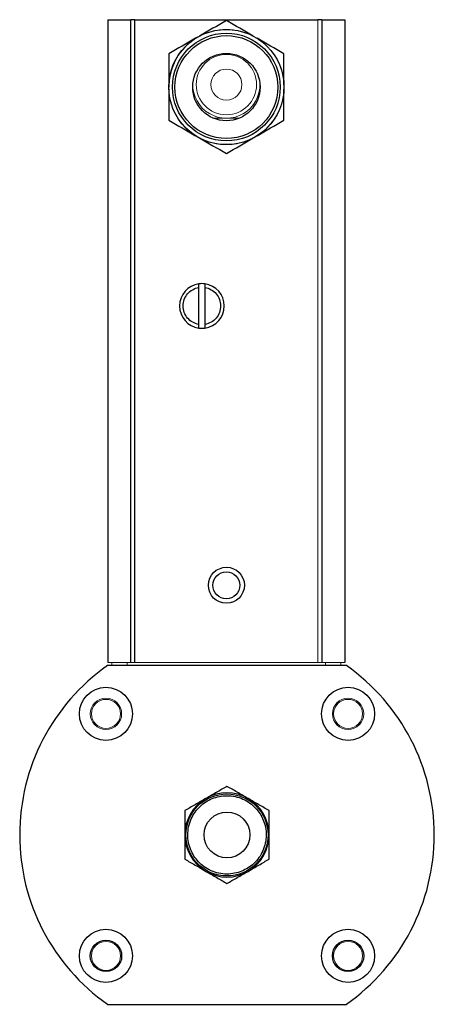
# Model space of a CAD drawing. Header units: inches. Extents: x 3.45 to 9, y 2.87 to 6.42.
# Tile 1 of 6: x 3.45 to 3.88, y 4.09 to 5.09. Entities that reach past the tile are written whole.
import ezdxf

# ---------------------------------------------------------------- set-up
doc = ezdxf.new("R2010")
doc.units = ezdxf.units.IN
doc.header["$MEASUREMENT"] = 0

msp = doc.modelspace()

# ---------------------------------------------------------------- linework, layer by layer
at = {"color": 7, "linetype": 'Continuous', "lineweight": 25}
for p, q in [((3.542, 5.092), (3.5655, 5.092)), ((3.542, 5.092), (3.542, 4.4357)), ((3.5696, 5.092), (3.5655, 5.092)), ((3.5655, 4.4357), (3.5655, 5.092)), ((3.5696, 5.092), (3.7564, 5.092)), ((3.5696, 4.4357), (3.5696, 5.092)), ((3.7605, 5.092), (3.7564, 5.092)), ((3.7605, 5.092), (3.784, 5.092)), ((3.7605, 5.092), (3.7605, 4.4357)), ((3.784, 5.092), (3.784, 4.4357)), ((3.6336, 5.0741), (3.6316, 5.073)), ((3.6043, 5.0255), (3.6043, 5.0232)), ((3.6349, 4.7809), (3.6349, 4.8186)), ((3.6411, 4.8186), (3.6411, 4.7809)), ((3.7855, 4.4326), (3.5417, 4.4326)), ((3.5417, 4.0866), (3.7855, 4.0866))]:
    msp.add_line(p, q, dxfattribs=at)
at = {"color": 144, "linetype": 'Continuous', "lineweight": 18}
for p, q in [((3.7564, 5.092), (3.7564, 4.4357)), ((3.6356, 5.0753), (3.6336, 5.0741)), ((3.6924, 5.0741), (3.6904, 5.0753)), ((3.6944, 5.073), (3.6924, 5.0741)), ((3.6043, 5.0232), (3.6043, 5.0209)), ((3.7218, 5.0232), (3.7218, 5.0255)), ((3.7218, 5.0209), (3.7218, 5.0232)), ((3.6316, 4.9735), (3.6336, 4.9724)), ((3.6336, 4.9724), (3.6356, 4.9712)), ((3.6904, 4.9712), (3.6924, 4.9724)), ((3.6924, 4.9724), (3.6944, 4.9735)), ((3.5655, 4.4357), (3.542, 4.4357)), ((3.5461, 4.4357), (3.5461, 4.4326)), ((3.5618, 4.4357), (3.5618, 4.4326)), ((3.5655, 4.4357), (3.5696, 4.4357)), ((3.7564, 4.4357), (3.5696, 4.4357)), ((3.7564, 4.4357), (3.7605, 4.4357)), ((3.784, 4.4357), (3.7605, 4.4357)), ((3.7643, 4.4357), (3.7643, 4.4326)), ((3.7799, 4.4357), (3.7799, 4.4326))]:
    msp.add_line(p, q, dxfattribs=at)
at = {"color": 7, "linetype": 'Continuous', "lineweight": 25}
for centre, radius in [((3.663, 5.0232), 0.0588), ((3.663, 5.0232), 0.055), ((3.663, 5.0232), 0.0525), ((3.663, 5.0232), 0.0344), ((3.663, 4.5145), 0.0184), ((3.663, 4.5145), 0.0138), ((3.5401, 4.3832), 0.0271), ((3.7872, 4.3832), 0.0271), ((3.6636, 4.2596), 0.0419), ((3.6636, 4.2596), 0.0234), ((3.5401, 4.1361), 0.0271), ((3.7872, 4.1361), 0.0271), ((3.5401, 4.1361), 0.016), ((3.7872, 4.1361), 0.016)]:
    msp.add_circle(centre, radius, dxfattribs=at)
at = {"color": 144, "linetype": 'Continuous', "lineweight": 18}
for centre, radius in [((3.663, 5.0257), 0.0308), ((3.663, 5.0257), 0.0159), ((3.5401, 4.3832), 0.016), ((3.5401, 4.3832), 0.0148), ((3.7872, 4.3832), 0.016), ((3.7872, 4.3832), 0.0148), ((3.5401, 4.1361), 0.0148), ((3.7872, 4.1361), 0.0148)]:
    msp.add_circle(centre, radius, dxfattribs=at)
for centre, radius, start, end in [((3.663, 5.0232), 0.0588, 62.2387, 117.7613), ((3.663, 5.0232), 0.0588, 2.2387, 57.7613), ((3.663, 5.0232), 0.0588, 182.2387, 237.7613), ((3.663, 5.0257), 0.0343, 178.6147, 1.3853), ((3.663, 5.0232), 0.0588, 302.2387, 357.7613), ((3.663, 5.0232), 0.0588, 242.2387, 297.7613)]:
    msp.add_arc(centre, radius, start, end, dxfattribs=at)
at = {"color": 7, "linetype": 'Continuous', "lineweight": 25}
for centre, radius, start, end in [((3.663, 5.0232), 0.0588, 122.2387, 177.7613), ((3.638, 4.7997), 0.0228, 97.7835, 262.2165), ((3.638, 4.7997), 0.0228, 82.2165, 97.7835), ((3.638, 4.7997), 0.0228, 277.7835, 82.2165), ((3.638, 4.7997), 0.0228, 262.2165, 277.7835), ((3.6636, 4.2596), 0.2116, 125.1705, 234.8295), ((3.6636, 4.2596), 0.2116, 305.1705, 54.8295), ((3.6636, 4.2596), 0.043, 120, 180), ((3.6636, 4.2596), 0.043, 60, 120), ((3.6636, 4.2596), 0.043, 0, 60), ((3.6636, 4.2596), 0.043, 180, 240), ((3.6636, 4.2596), 0.043, 300, 0), ((3.6636, 4.2596), 0.043, 240, 300)]:
    msp.add_arc(centre, radius, start, end, dxfattribs=at)
for points in [[(3.663, 5.0911), (3.6539, 5.0858), (3.6448, 5.0806), (3.6356, 5.0753)], [(3.6904, 5.0753), (3.6812, 5.0806), (3.6721, 5.0858), (3.663, 5.0911)], [(3.6316, 5.073), (3.6225, 5.0677), (3.6134, 5.0624), (3.6043, 5.0572)], [(3.7218, 5.0572), (3.7127, 5.0624), (3.7036, 5.0677), (3.6944, 5.073)], [(3.6043, 5.0572), (3.6043, 5.0467), (3.6043, 5.0361), (3.6043, 5.0255)], [(3.7218, 5.0255), (3.7218, 5.0361), (3.7218, 5.0467), (3.7218, 5.0572)], [(3.6043, 5.0209), (3.6043, 5.0103), (3.6043, 4.9998), (3.6043, 4.9893)], [(3.7218, 4.9893), (3.7218, 4.9998), (3.7218, 5.0103), (3.7218, 5.0209)], [(3.6043, 4.9893), (3.6134, 4.9841), (3.6225, 4.9788), (3.6316, 4.9735)], [(3.6944, 4.9735), (3.7036, 4.9788), (3.7127, 4.9841), (3.7218, 4.9893)], [(3.6356, 4.9712), (3.6448, 4.9659), (3.6539, 4.9606), (3.663, 4.9554)], [(3.663, 4.9554), (3.6721, 4.9606), (3.6812, 4.9659), (3.6904, 4.9712)]]:
    msp.add_open_spline(points, degree=3, dxfattribs=at)
at = {"color": 144, "linetype": 'Continuous', "lineweight": 18}
msp.add_open_spline([(3.65, 4.9914), (3.6543, 4.9914), (3.663, 4.9914), (3.6717, 4.9914), (3.6761, 4.9914)], degree=3, knots=[0, 0, 0, 0, 0.494909, 1, 1, 1, 1], dxfattribs=at)
at = {"color": 7, "linetype": 'Continuous', "lineweight": 25}
for points, knots in [([(3.6349, 4.7809), (3.6304, 4.7816), (3.6264, 4.7839), (3.6205, 4.7908), (3.6189, 4.7952), (3.6189, 4.8043), (3.6205, 4.8086), (3.6264, 4.8155), (3.6304, 4.8178), (3.6349, 4.8186)], [0, 0, 0, 0, 0.25, 0.25, 0.5, 0.5, 0.75, 0.75, 1, 1, 1, 1]), ([(3.6349, 4.8186), (3.6349, 4.8191), (3.6349, 4.8196), (3.6349, 4.8205), (3.6349, 4.8209), (3.6349, 4.822), (3.6349, 4.8224), (3.6349, 4.8224)], [0, 0, 0, 0, 0.25, 0.25, 0.5, 0.5, 1, 1, 1, 1]), ([(3.6411, 4.8224), (3.6411, 4.8224), (3.6411, 4.8223), (3.6411, 4.8219), (3.6411, 4.8216), (3.6411, 4.8206), (3.6411, 4.8196), (3.6411, 4.8186)], [0, 0, 0, 0, 0.25, 0.25, 0.5, 0.5, 1, 1, 1, 1]), ([(3.6411, 4.8186), (3.6456, 4.8178), (3.6496, 4.8155), (3.6555, 4.8086), (3.6571, 4.8043), (3.6571, 4.7952), (3.6555, 4.7908), (3.6496, 4.7839), (3.6456, 4.7816), (3.6411, 4.7809)], [0, 0, 0, 0, 0.25, 0.25, 0.5, 0.5, 0.75, 0.75, 1, 1, 1, 1]), ([(3.6349, 4.7771), (3.6349, 4.7771), (3.6349, 4.7772), (3.6349, 4.7776), (3.6349, 4.7779), (3.6349, 4.7789), (3.6349, 4.7799), (3.6349, 4.7809)], [0, 0, 0, 0, 0.25, 0.25, 0.5, 0.5, 1, 1, 1, 1]), ([(3.6411, 4.7809), (3.6411, 4.7804), (3.6411, 4.7799), (3.6411, 4.779), (3.6411, 4.7786), (3.6411, 4.7775), (3.6411, 4.7771), (3.6411, 4.7771)], [0, 0, 0, 0, 0.25, 0.25, 0.5, 0.5, 1, 1, 1, 1]), ([(3.6636, 4.3092), (3.6603, 4.3073), (3.6568, 4.3053), (3.6515, 4.3022), (3.6497, 4.3012), (3.646, 4.299), (3.6441, 4.2979), (3.6422, 4.2968)], [0, 0, 0, 0, 0.5, 0.5, 0.75, 0.75, 1, 1, 1, 1]), ([(3.6851, 4.2968), (3.6813, 4.299), (3.6777, 4.3011), (3.6723, 4.3043), (3.6705, 4.3053), (3.667, 4.3073), (3.6653, 4.3083), (3.6636, 4.3092)], [0, 0, 0, 0, 0.5, 0.5, 0.75, 0.75, 1, 1, 1, 1]), ([(3.6422, 4.2968), (3.6384, 4.2947), (3.6347, 4.2925), (3.6293, 4.2894), (3.6275, 4.2884), (3.6241, 4.2864), (3.6223, 4.2854), (3.6207, 4.2844)], [0, 0, 0, 0, 0.5, 0.5, 0.75, 0.75, 1, 1, 1, 1]), ([(3.629, 4.2396), (3.6302, 4.2375), (3.6331, 4.2334), (3.6387, 4.228), (3.6455, 4.2237), (3.6532, 4.2207), (3.6613, 4.2194), (3.6694, 4.2198), (3.6769, 4.2217), (3.6837, 4.2248), (3.6899, 4.2291), (3.6953, 4.2347), (3.6996, 4.2415), (3.7025, 4.2492), (3.7039, 4.2573), (3.7035, 4.2654), (3.7016, 4.2729), (3.6985, 4.2797), (3.6941, 4.2859), (3.6886, 4.2912), (3.6818, 4.2956), (3.6741, 4.2985), (3.6659, 4.2998), (3.6579, 4.2995), (3.6503, 4.2976), (3.6435, 4.2945), (3.6374, 4.2901), (3.632, 4.2846), (3.6277, 4.2778), (3.6247, 4.2701), (3.6234, 4.2619), (3.6238, 4.2539), (3.6257, 4.2463), (3.6278, 4.2417), (3.629, 4.2396)], [0, 0, 0, 0, 0.029129, 0.060003, 0.09216, 0.125, 0.15784, 0.189997, 0.220871, 0.25, 0.279129, 0.310003, 0.34216, 0.375, 0.40784, 0.439997, 0.470871, 0.5, 0.529129, 0.560003, 0.59216, 0.625, 0.65784, 0.689997, 0.720871, 0.75, 0.779129, 0.810003, 0.84216, 0.875, 0.90784, 0.939997, 0.970871, 1, 1, 1, 1]), ([(3.7066, 4.2844), (3.7032, 4.2864), (3.6998, 4.2884), (3.6944, 4.2915), (3.6926, 4.2925), (3.6889, 4.2946), (3.687, 4.2957), (3.6851, 4.2968)], [0, 0, 0, 0, 0.5, 0.5, 0.75, 0.75, 1, 1, 1, 1]), ([(3.6207, 4.2844), (3.6207, 4.2805), (3.6207, 4.2766), (3.6207, 4.2704), (3.6207, 4.2683), (3.6207, 4.264), (3.6207, 4.2618), (3.6207, 4.2596)], [0, 0, 0, 0, 0.5, 0.5, 0.75, 0.75, 1, 1, 1, 1]), ([(3.7066, 4.2596), (3.7066, 4.264), (3.7066, 4.2682), (3.7066, 4.2744), (3.7066, 4.2765), (3.7066, 4.2805), (3.7066, 4.2825), (3.7066, 4.2844)], [0, 0, 0, 0, 0.5, 0.5, 0.75, 0.75, 1, 1, 1, 1]), ([(3.6207, 4.2596), (3.6207, 4.2553), (3.6207, 4.251), (3.6207, 4.2448), (3.6207, 4.2427), (3.6207, 4.2387), (3.6207, 4.2368), (3.6207, 4.2348)], [0, 0, 0, 0, 0.5, 0.5, 0.75, 0.75, 1, 1, 1, 1]), ([(3.7066, 4.2348), (3.7066, 4.2387), (3.7066, 4.2427), (3.7066, 4.2489), (3.7066, 4.251), (3.7066, 4.2552), (3.7066, 4.2574), (3.7066, 4.2596)], [0, 0, 0, 0, 0.5, 0.5, 0.75, 0.75, 1, 1, 1, 1]), ([(3.6207, 4.2348), (3.624, 4.2329), (3.6275, 4.2309), (3.6328, 4.2278), (3.6346, 4.2268), (3.6383, 4.2246), (3.6403, 4.2235), (3.6422, 4.2224)], [0, 0, 0, 0, 0.5, 0.5, 0.75, 0.75, 1, 1, 1, 1]), ([(3.6851, 4.2224), (3.6889, 4.2246), (3.6926, 4.2267), (3.698, 4.2298), (3.6997, 4.2309), (3.7032, 4.2329), (3.7049, 4.2338), (3.7066, 4.2348)], [0, 0, 0, 0, 0.5, 0.5, 0.75, 0.75, 1, 1, 1, 1]), ([(3.6422, 4.2224), (3.6459, 4.2202), (3.6496, 4.2181), (3.655, 4.215), (3.6568, 4.214), (3.6602, 4.212), (3.662, 4.211), (3.6636, 4.21)], [0, 0, 0, 0, 0.5, 0.5, 0.75, 0.75, 1, 1, 1, 1]), ([(3.6636, 4.21), (3.667, 4.212), (3.6704, 4.2139), (3.6758, 4.217), (3.6776, 4.2181), (3.6813, 4.2202), (3.6832, 4.2213), (3.6851, 4.2224)], [0, 0, 0, 0, 0.5, 0.5, 0.75, 0.75, 1, 1, 1, 1])]:
    msp.add_open_spline(points, degree=3, knots=knots, dxfattribs=at)

doc.saveas('drawing.dxf')
